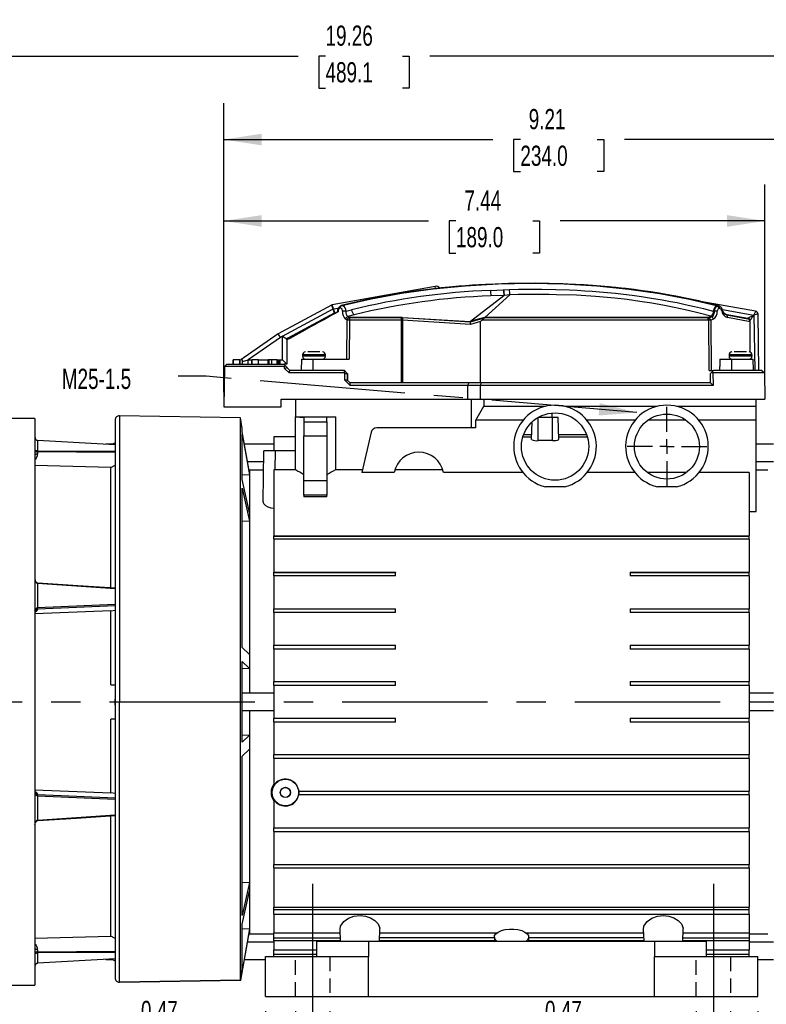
# Model space of a CAD drawing. Header units: inches. Extents: x 0 to 44, y 0 to 34.
# Tile 3 of 19: x 8.5 to 18.7, y 6.9 to 20.5. Entities that reach past the tile are written whole.
import ezdxf

# ---------------------------------------------------------------- set-up
doc = ezdxf.new("R2010")
doc.units = ezdxf.units.IN
doc.header["$LTSCALE"] = 4
doc.header["$MEASUREMENT"] = 0
doc.linetypes.add('CENTERX2', pattern=[0.8, 0.5, -0.1, 0.1, -0.1])
doc.linetypes.add('HIDDEN', pattern=[0.075, 0.05, -0.025])
doc.layers.add('CENTER', color=40, linetype='CENTERX2')
doc.layers.add('HIDDEN', color=102, linetype='HIDDEN')
doc.layers.add('DIMENSIONS', color=140, linetype='Continuous', lineweight=25)
doc.layers.add('TEXT', color=140, linetype='Continuous', lineweight=25)
doc.styles.add('SLDTEXTSTYLE0', font='TXT', dxfattribs={"width": 0.7})
doc.dimstyles.new('SLDDIMSTYLE0', dxfattribs={"dimtxt": 0.277778, "dimasz": 0.52, "dimexe": 0, "dimexo": 0.0625, "dimgap": 0.069444, "dimtad": 0, "dimtih": 1, "dimtoh": 1, "dimrnd": 1e-09, "dimdsep": 46, "dimtxsty": 'SLDTEXTSTYLE0', "dimsah": 1, "dimcen": 0.09, "dimadec": 0, "dimazin": 2, "dimtfac": 1, "dimtmove": 0, "dimatfit": 0, "dimfxl": 0, "dimfrac": 2, "dimtolj": 1, "dimtzin": 12, "dimarcsym": 0})
doc.dimstyles.new('SLDDIMSTYLE2', dxfattribs={"dimtxt": 0.277778, "dimasz": 0.52, "dimexe": 0, "dimexo": 0.0625, "dimgap": 0.069444, "dimtad": 0, "dimtih": 1, "dimtoh": 1, "dimrnd": 1e-09, "dimzin": 12, "dimdsep": 46, "dimtxsty": 'SLDTEXTSTYLE0', "dimsah": 1, "dimcen": 0.09, "dimadec": 0, "dimazin": 3, "dimtfac": 1, "dimtofl": 0, "dimtmove": 0, "dimatfit": 3, "dimfxl": 0, "dimfrac": 2, "dimtolj": 1, "dimtzin": 12, "dimarcsym": 0})
doc.dimstyles.new('SLDDIMSTYLE3', dxfattribs={"dimtxt": 0.18, "dimasz": 0.52, "dimexe": 0, "dimexo": 0.0625, "dimgap": 0, "dimtad": 0, "dimtih": 1, "dimtoh": 1, "dimdec": 0, "dimrnd": 1e-09, "dimzin": 0, "dimdsep": 46, "dimtxsty": 'Standard', "dimsah": 1, "dimcen": 0.09, "dimadec": 0, "dimazin": 0, "dimtfac": 0.52, "dimtdec": 0, "dimtofl": 0, "dimtmove": 0, "dimatfit": 3, "dimfxl": 0, "dimfrac": 2, "dimtolj": 1, "dimtzin": 0, "dimarcsym": 0})

# ---------------------------------------------------------------- blocks, each defined once
blk = doc.blocks.new('_D')
at = {"layer": 'DIMENSIONS'}
for p, q in [((12.255, 6.836), (12.255, 6.059)), ((12.728, 6.836), (12.728, 6.059)), ((10.131, 6.558), (10.037, 6.558)), ((10.037, 6.558), (10.037, 6.116)), ((10.956, 6.558), (11.05, 6.558)), ((11.05, 6.558), (11.05, 6.116)), ((12.255, 6.559), (11.333, 6.559)), ((12.728, 6.559), (13.728, 6.559)), ((10.037, 6.116), (10.131, 6.116)), ((11.05, 6.116), (10.956, 6.116))]:
    blk.add_line(p, q, dxfattribs=at)
for points in [[(12.255, 6.559), (11.735, 6.639), (11.735, 6.479)], [(12.728, 6.559), (13.248, 6.479), (13.248, 6.639)]]:
    blk.add_solid(points, dxfattribs=at)
at = {"layer": 'DIMENSIONS', "char_height": 0.2778, "attachment_point": 1, "style": 'SLDTEXTSTYLE0'}
for s, insert in [('0.47', (10.131, 6.978)), ('12.0', (10.131, 6.474))]:
    blk.add_mtext(s, dxfattribs=dict(at, insert=insert))
blk = doc.blocks.new('_D_1')
at = {"layer": 'DIMENSIONS'}
for p, q in [((17.767, 6.836), (17.767, 6.059)), ((18.239, 6.836), (18.239, 6.059)), ((15.688, 6.558), (15.595, 6.558)), ((15.595, 6.558), (15.595, 6.116)), ((16.514, 6.558), (16.607, 6.558)), ((16.607, 6.558), (16.607, 6.116)), ((17.767, 6.559), (16.89, 6.559)), ((18.239, 6.559), (19.239, 6.559)), ((15.595, 6.116), (15.688, 6.116)), ((16.607, 6.116), (16.514, 6.116))]:
    blk.add_line(p, q, dxfattribs=at)
for points in [[(17.767, 6.559), (17.247, 6.639), (17.247, 6.479)], [(18.239, 6.559), (18.759, 6.479), (18.759, 6.639)]]:
    blk.add_solid(points, dxfattribs=at)
at = {"layer": 'DIMENSIONS', "char_height": 0.2778, "attachment_point": 1, "style": 'SLDTEXTSTYLE0'}
for s, insert in [('0.47', (15.688, 6.978)), ('12.0', (15.688, 6.474))]:
    blk.add_mtext(s, dxfattribs=dict(at, insert=insert))
blk = doc.blocks.new('_D_4')
at = {"layer": 'DIMENSIONS'}
for p, q in [((11.271, 15.349), (11.271, 18.206)), ((18.712, 15.454), (18.712, 18.206)), ((11.271, 17.706), (14.087, 17.706)), ((14.463, 17.706), (14.37, 17.706)), ((14.37, 17.706), (14.37, 17.264)), ((15.52, 17.706), (15.613, 17.706)), ((15.613, 17.706), (15.613, 17.264)), ((18.712, 17.706), (15.896, 17.706)), ((14.37, 17.264), (14.463, 17.264)), ((15.613, 17.264), (15.52, 17.264))]:
    blk.add_line(p, q, dxfattribs=at)
for points in [[(11.271, 17.706), (11.791, 17.626), (11.791, 17.786)], [(18.712, 17.706), (18.192, 17.786), (18.192, 17.626)]]:
    blk.add_solid(points, dxfattribs=at)
at = {"layer": 'DIMENSIONS', "char_height": 0.2778, "attachment_point": 1, "style": 'SLDTEXTSTYLE0'}
for s, insert in [('7.44', (14.579, 18.126)), ('189.0', (14.463, 17.622))]:
    blk.add_mtext(s, dxfattribs=dict(at, insert=insert))
blk = doc.blocks.new('_D_5')
at = {"layer": 'DIMENSIONS'}
for p, q in [((11.271, 15.349), (11.271, 19.326)), ((20.483, 14.864), (20.483, 19.326)), ((11.271, 18.826), (14.972, 18.826)), ((15.349, 18.826), (15.255, 18.826)), ((15.255, 18.826), (15.255, 18.384)), ((16.406, 18.826), (16.499, 18.826)), ((16.499, 18.826), (16.499, 18.384)), ((20.483, 18.826), (16.782, 18.826)), ((15.255, 18.384), (15.349, 18.384)), ((16.499, 18.384), (16.406, 18.384)), ((20.483, 14.441), (20.483, 14.624))]:
    blk.add_line(p, q, dxfattribs=at)
for points in [[(11.271, 18.826), (11.791, 18.746), (11.791, 18.906)], [(20.483, 18.826), (19.963, 18.906), (19.963, 18.746)]]:
    blk.add_solid(points, dxfattribs=at)
at = {"layer": 'DIMENSIONS', "char_height": 0.2778, "attachment_point": 1, "style": 'SLDTEXTSTYLE0'}
for s, insert in [('9.21', (15.464, 19.246)), ('234.0', (15.349, 18.742))]:
    blk.add_mtext(s, dxfattribs=dict(at, insert=insert))
blk = doc.blocks.new('_D_6')
at = {"layer": 'DIMENSIONS'}
for p, q in [((3.569, 15.116), (3.569, 20.474)), ((22.826, 14.864), (22.826, 20.474)), ((3.569, 19.974), (12.293, 19.974)), ((12.669, 19.974), (12.576, 19.974)), ((12.576, 19.974), (12.576, 19.532)), ((13.726, 19.974), (13.819, 19.974)), ((13.819, 19.974), (13.819, 19.532)), ((22.826, 19.974), (14.102, 19.974)), ((12.576, 19.532), (12.669, 19.532)), ((13.819, 19.532), (13.726, 19.532)), ((3.569, 9.472), (3.569, 14.876)), ((22.826, 11.842), (22.826, 14.624))]:
    blk.add_line(p, q, dxfattribs=at)
for points in [[(3.569, 19.974), (4.089, 19.894), (4.089, 20.054)], [(22.826, 19.974), (22.306, 20.054), (22.306, 19.894)]]:
    blk.add_solid(points, dxfattribs=at)
at = {"layer": 'DIMENSIONS', "char_height": 0.2778, "attachment_point": 1, "style": 'SLDTEXTSTYLE0'}
for s, insert in [('19.26', (12.669, 20.394)), ('489.1', (12.669, 19.89))]:
    blk.add_mtext(s, dxfattribs=dict(at, insert=insert))
blk = doc.blocks.new('_D_10')
at = {"layer": 'DIMENSIONS'}
for p, q in [((11.842, 6.836), (11.842, 6.679)), ((18.613, 6.836), (18.613, 6.679)), ((11.842, 6.439), (11.842, 4.016)), ((18.613, 6.439), (18.613, 5.354)), ((18.613, 5.114), (18.613, 4.016)), ((11.842, 4.516), (14.323, 4.516)), ((14.699, 4.516), (14.606, 4.516)), ((14.606, 4.516), (14.606, 4.074)), ((15.756, 4.516), (15.849, 4.516)), ((15.849, 4.516), (15.849, 4.074)), ((18.613, 4.516), (16.132, 4.516)), ((14.606, 4.074), (14.699, 4.074)), ((15.849, 4.074), (15.756, 4.074))]:
    blk.add_line(p, q, dxfattribs=at)
for points in [[(11.842, 4.516), (12.362, 4.436), (12.362, 4.596)], [(18.613, 4.516), (18.093, 4.596), (18.093, 4.436)]]:
    blk.add_solid(points, dxfattribs=at)
at = {"layer": 'DIMENSIONS', "char_height": 0.2778, "attachment_point": 1, "style": 'SLDTEXTSTYLE0'}
for s, insert in [('6.77', (14.815, 4.936)), ('172.0', (14.699, 4.432))]:
    blk.add_mtext(s, dxfattribs=dict(at, insert=insert))
blk = doc.blocks.new('_D_11')
at = {"layer": 'DIMENSIONS'}
for p, q in [((20.483, 7.741), (20.483, 4.734)), ((18.003, 5.836), (18.003, 4.734)), ((18.003, 5.234), (20.483, 5.234)), ((20.483, 5.234), (20.77, 5.234)), ((21.147, 5.234), (21.053, 5.234)), ((21.053, 5.234), (21.053, 4.792)), ((21.972, 5.234), (22.066, 5.234)), ((22.066, 5.234), (22.066, 4.792)), ((21.053, 4.792), (21.147, 4.792)), ((22.066, 4.792), (21.972, 4.792))]:
    blk.add_line(p, q, dxfattribs=at)
for points in [[(18.003, 5.234), (18.523, 5.154), (18.523, 5.314)], [(20.483, 5.234), (19.963, 5.314), (19.963, 5.154)]]:
    blk.add_solid(points, dxfattribs=at)
at = {"layer": 'DIMENSIONS', "char_height": 0.2778, "attachment_point": 1, "style": 'SLDTEXTSTYLE0'}
for s, insert in [('2.48', (21.147, 5.654)), ('63.0', (21.147, 5.15))]:
    blk.add_mtext(s, dxfattribs=dict(at, insert=insert))
blk = doc.blocks.new('SW_CENTERMARKSYMBOL_0')
at = {"layer": 'CENTER', "color": 0}
for p, q in [((0, 0.2), (0, 0.547)), ((-0.2, 0), (-0.547, 0)), ((0, 0), (-0.1, 0)), ((0, 0), (0, 0.1)), ((0, 0), (0, -0.1)), ((0, 0), (0.1, 0)), ((0.2, 0), (0.547, 0)), ((0, -0.2), (0, -0.547))]:
    blk.add_line(p, q, dxfattribs=at)

msp = doc.modelspace()

# ---------------------------------------------------------------- linework, layer by layer
for p, q in [((14.178, 16.806), (12.762, 16.553)), ((14.184, 16.776), (14.178, 16.806)), ((14.664, 16.326), (15.121, 16.679)), ((14.861, 16.377), (15.202, 16.69)), ((15.123, 16.682), (14.945, 16.676)), ((15.118, 16.758), (15.195, 16.765)), ((15.132, 16.681), (15.121, 16.679)), ((15.202, 16.69), (15.132, 16.681)), ((15.203, 16.692), (15.202, 16.692)), ((12.75, 16.549), (12.016, 16.153)), ((12.894, 16.543), (12.884, 16.54)), ((12.894, 16.543), (12.903, 16.543)), ((12.894, 16.543), (12.894, 16.543)), ((18.585, 16.464), (17.825, 16.6)), ((18.067, 16.534), (18.055, 16.54)), ((18.055, 16.54), (18.066, 16.54)), ((18.066, 16.54), (18.078, 16.534)), ((18.066, 16.54), (18.072, 16.539)), ((18.078, 16.534), (18.067, 16.534)), ((18.072, 16.539), (18.076, 16.538)), ((18.099, 16.527), (18.104, 16.523)), ((12.078, 16.119), (12.776, 16.496)), ((12.79, 16.436), (12.153, 16.093)), ((12.776, 16.496), (12.847, 16.508)), ((12.787, 16.433), (12.79, 16.436)), ((12.801, 16.44), (12.804, 16.441)), ((12.902, 16.466), (12.902, 16.466)), ((13.062, 16.413), (12.976, 16.391)), ((12.976, 16.391), (12.995, 16.378)), ((17.969, 16.395), (17.931, 16.378)), ((18.002, 16.466), (18.019, 16.466)), ((18.093, 16.5), (18.082, 16.5)), ((18.127, 16.486), (18.559, 16.409)), ((18.128, 16.48), (18.128, 16.48)), ((18.174, 16.417), (18.151, 16.431)), ((18.479, 16.363), (18.167, 16.419)), ((18.5, 16.352), (18.187, 16.409)), ((18.484, 16.372), (18.559, 16.409)), ((18.559, 16.409), (18.572, 15.648)), ((18.631, 15.648), (18.618, 16.426)), ((12.964, 16.344), (12.945, 16.356)), ((12.962, 15.806), (12.967, 16.342)), ((12.967, 16.342), (12.964, 16.344)), ((12.997, 16.342), (12.993, 15.806)), ((13.725, 16.378), (12.995, 16.378)), ((12.997, 16.375), (12.995, 16.378)), ((13.715, 16.375), (12.997, 16.375)), ((13.715, 16.342), (12.997, 16.342)), ((13.715, 16.342), (13.715, 16.375)), ((13.724, 16.375), (13.715, 16.375)), ((13.715, 15.479), (13.715, 16.342)), ((13.715, 16.342), (13.722, 16.342)), ((13.722, 16.342), (13.723, 16.342)), ((13.723, 16.342), (13.727, 16.342)), ((13.724, 16.375), (13.725, 16.378)), ((13.725, 16.375), (13.724, 16.375)), ((13.725, 16.378), (13.725, 16.375)), ((13.725, 16.378), (14.658, 16.321)), ((13.725, 16.375), (13.732, 16.375)), ((13.727, 16.342), (13.726, 15.479)), ((14.661, 16.283), (13.727, 16.342)), ((14.66, 16.316), (13.732, 16.375)), ((14.852, 16.367), (14.66, 16.316)), ((14.66, 16.316), (14.661, 16.321)), ((14.802, 16.321), (14.661, 16.283)), ((14.861, 16.377), (14.664, 16.326)), ((14.801, 15.479), (14.802, 16.321)), ((17.931, 16.34), (14.82, 16.339)), ((14.856, 16.372), (14.852, 16.367)), ((14.856, 16.372), (14.861, 16.377)), ((17.931, 16.373), (14.856, 16.372)), ((17.931, 16.378), (14.861, 16.377)), ((14.861, 16.377), (14.861, 16.377)), ((17.931, 16.378), (17.942, 16.373)), ((17.931, 16.373), (17.931, 16.378)), ((17.942, 16.373), (17.931, 16.373)), ((17.936, 16.34), (17.931, 16.34)), ((17.94, 16.339), (17.936, 16.34)), ((17.94, 16.339), (17.947, 16.371)), ((17.945, 15.648), (17.94, 16.339)), ((17.947, 16.371), (17.942, 16.373)), ((17.982, 16.388), (17.947, 16.371)), ((18.003, 16.356), (17.967, 16.339)), ((17.967, 16.339), (17.972, 15.648)), ((18.511, 16.319), (18.198, 16.376)), ((18.5, 16.352), (18.5, 16.351)), ((18.511, 16.33), (18.511, 16.341)), ((18.511, 16.324), (18.511, 16.322)), ((18.511, 16.319), (18.511, 16.322)), ((18.511, 15.901), (18.511, 16.319)), ((12.019, 16.154), (11.504, 15.794)), ((12.078, 16.119), (12.05, 16.104)), ((12.078, 16.119), (12.136, 16.084)), ((12.078, 15.794), (12.078, 16.119)), ((12.05, 16.104), (11.607, 15.794)), ((12.153, 16.093), (12.136, 16.084)), ((12.136, 16.084), (12.137, 16.083)), ((12.137, 16.078), (12.137, 16.083)), ((12.137, 16.069), (12.137, 16.078)), ((12.137, 16.069), (12.137, 15.735)), ((12.354, 15.865), (12.354, 15.845)), ((12.511, 15.865), (12.354, 15.865)), ((12.511, 15.904), (12.425, 15.904)), ((12.592, 15.904), (12.511, 15.904)), ((12.668, 15.865), (12.511, 15.865)), ((12.668, 15.845), (12.668, 15.865)), ((18.22, 15.865), (18.22, 15.845)), ((18.377, 15.865), (18.22, 15.865)), ((18.377, 15.904), (18.291, 15.904)), ((18.458, 15.904), (18.377, 15.904)), ((18.535, 15.865), (18.377, 15.865)), ((18.535, 15.845), (18.535, 15.865)), ((11.28, 15.705), (11.31, 15.735)), ((11.31, 15.735), (12.098, 15.735)), ((11.396, 15.794), (11.396, 15.735)), ((11.397, 15.794), (11.397, 15.735)), ((11.399, 15.794), (11.399, 15.735)), ((11.49, 15.794), (11.399, 15.794)), ((11.49, 15.735), (11.49, 15.794)), ((11.492, 15.794), (11.492, 15.735)), ((11.527, 15.794), (11.499, 15.794)), ((11.527, 15.735), (11.527, 15.794)), ((11.527, 15.771), (11.607, 15.794)), ((11.607, 15.735), (11.607, 15.794)), ((11.607, 15.794), (11.646, 15.794)), ((11.653, 15.794), (11.653, 15.735)), ((11.655, 15.794), (11.655, 15.735)), ((11.746, 15.794), (11.655, 15.794)), ((11.746, 15.735), (11.746, 15.794)), ((11.747, 15.735), (11.747, 15.794)), ((11.754, 15.794), (11.868, 15.794)), ((11.875, 15.794), (11.875, 15.735)), ((11.89, 15.794), (11.875, 15.794)), ((11.89, 15.794), (11.89, 15.735)), ((11.924, 15.794), (11.89, 15.794)), ((11.924, 15.794), (11.924, 15.735)), ((12.002, 15.794), (11.924, 15.794)), ((12.002, 15.735), (12.002, 15.794)), ((12.003, 15.794), (12.003, 15.735)), ((12.01, 15.735), (12.01, 15.794)), ((12.01, 15.794), (12.025, 15.794)), ((12.025, 15.735), (12.025, 15.794)), ((12.025, 15.794), (12.04, 15.794)), ((12.04, 15.794), (12.04, 15.735)), ((12.047, 15.794), (12.078, 15.794)), ((12.137, 15.735), (12.078, 15.794)), ((12.101, 15.735), (12.097, 15.735)), ((12.098, 15.735), (12.117, 15.715)), ((12.137, 15.735), (12.101, 15.735)), ((12.117, 15.715), (12.105, 15.703)), ((12.137, 15.695), (12.117, 15.715)), ((12.337, 15.806), (12.334, 15.648)), ((12.337, 15.806), (12.493, 15.806)), ((12.668, 15.845), (12.354, 15.845)), ((12.493, 15.806), (12.493, 15.648)), ((12.493, 15.806), (12.993, 15.806)), ((12.503, 15.806), (12.511, 15.806)), ((18.092, 15.806), (18.091, 15.705)), ((18.092, 15.806), (18.253, 15.806)), ((18.535, 15.845), (18.22, 15.845)), ((18.253, 15.806), (18.252, 15.648)), ((18.253, 15.806), (18.552, 15.806)), ((18.511, 15.806), (18.511, 15.809)), ((18.554, 15.648), (18.552, 15.806)), ((11.28, 15.703), (11.271, 15.149)), ((11.273, 15.698), (11.271, 15.566)), ((11.28, 15.705), (11.274, 15.698)), ((11.28, 15.703), (11.28, 15.705)), ((12.105, 15.703), (11.28, 15.703)), ((12.105, 15.678), (12.105, 15.703)), ((12.105, 15.678), (12.137, 15.691)), ((12.167, 15.615), (12.105, 15.678)), ((12.137, 15.695), (12.137, 15.691)), ((12.18, 15.648), (12.137, 15.691)), ((12.167, 15.615), (12.18, 15.648)), ((12.93, 15.615), (12.167, 15.615)), ((12.93, 15.648), (12.18, 15.648)), ((12.93, 15.615), (12.93, 15.648)), ((12.969, 15.609), (12.93, 15.648)), ((12.93, 15.615), (12.936, 15.609)), ((12.934, 15.518), (12.936, 15.609)), ((12.936, 15.609), (12.969, 15.609)), ((12.969, 15.609), (12.969, 15.518)), ((12.969, 15.609), (12.972, 15.606)), ((12.972, 15.606), (12.971, 15.516)), ((17.945, 15.648), (18.003, 15.648)), ((17.964, 15.609), (17.983, 15.628)), ((17.964, 15.479), (17.964, 15.609)), ((17.983, 15.628), (18.003, 15.648)), ((17.983, 15.628), (17.997, 15.615)), ((17.997, 15.615), (18, 15.443)), ((18.706, 15.615), (17.997, 15.615)), ((18.672, 15.648), (18.003, 15.648)), ((18.091, 15.648), (18.091, 15.705)), ((18.672, 15.648), (18.706, 15.615)), ((18.706, 15.615), (18.712, 15.254)), ((11.271, 15.569), (11.271, 15.149)), ((13.008, 15.443), (12.934, 15.518)), ((12.969, 15.518), (12.934, 15.518)), ((13.008, 15.479), (12.969, 15.518)), ((13.008, 15.443), (13.008, 15.479)), ((14.639, 15.479), (13.008, 15.479)), ((14.624, 15.443), (13.008, 15.443)), ((14.624, 15.443), (14.623, 15.254)), ((14.639, 15.479), (14.624, 15.443)), ((14.798, 15.443), (14.624, 15.443)), ((14.812, 15.479), (14.639, 15.479)), ((14.798, 15.443), (14.796, 15.254)), ((14.812, 15.479), (14.798, 15.443)), ((18, 15.443), (14.798, 15.443)), ((17.964, 15.479), (14.812, 15.479)), ((18, 15.443), (17.964, 15.479)), ((18.709, 15.445), (18.708, 15.445)), ((18.708, 15.445), (18.708, 15.445)), ((12.058, 15.149), (12.058, 15.254)), ((12.058, 15.254), (14.623, 15.254)), ((12.255, 15.254), (12.255, 15.01)), ((14.623, 15.254), (14.796, 15.254)), ((14.672, 15.254), (14.672, 14.861)), ((14.796, 15.254), (18.712, 15.254)), ((14.845, 15.254), (14.845, 15.156)), ((18.594, 15.156), (18.594, 15.254)), ((11.271, 15.149), (12.058, 15.149)), ((14.735, 14.965), (14.845, 15.156)), ((14.845, 15.156), (15.693, 15.156)), ((15.788, 15.002), (15.785, 15.064)), ((15.959, 15.156), (17.232, 15.156)), ((17.498, 15.156), (18.594, 15.156)), ((18.594, 14.965), (18.594, 15.156)), ((8.672, 14.989), (8.141, 14.989)), ((8.672, 14.989), (8.672, 7.193)), ((9.775, 14.968), (9.775, 7.293)), ((11.498, 14.998), (9.835, 15.027)), ((9.835, 15.027), (9.835, 11.091)), ((11.525, 14.849), (11.498, 14.998)), ((11.498, 7.263), (11.498, 14.998)), ((12.255, 15.01), (12.373, 15.001)), ((12.255, 15.01), (12.806, 15.01)), ((12.255, 14.546), (12.255, 15.01)), ((12.373, 15.001), (12.373, 14.945)), ((12.373, 14.945), (12.373, 14.749)), ((12.373, 14.945), (12.688, 14.945)), ((12.806, 15.01), (12.688, 15.001)), ((12.688, 14.945), (12.688, 15.001)), ((12.688, 14.945), (12.688, 14.749)), ((12.806, 15.01), (12.806, 14.283)), ((14.735, 14.861), (14.735, 14.965)), ((15.387, 14.965), (14.735, 14.965)), ((15.504, 14.699), (15.513, 14.943)), ((15.594, 14.685), (15.594, 15.002)), ((15.791, 15.002), (15.594, 15.002)), ((15.597, 15.005), (15.597, 15.002)), ((15.791, 14.685), (15.791, 15.002)), ((15.869, 15.002), (15.791, 15.002)), ((15.88, 14.699), (15.869, 15.002)), ((16.927, 14.965), (16.265, 14.965)), ((17.627, 14.965), (17.104, 14.965)), ((18.594, 14.965), (17.804, 14.965)), ((18.594, 13.709), (18.594, 14.965)), ((11.525, 14.807), (11.525, 14.849)), ((11.625, 14.247), (11.525, 14.807)), ((11.525, 14.15), (11.525, 14.773)), ((11.525, 14.773), (11.625, 14.213)), ((13.296, 14.8), (13.168, 14.247)), ((14.735, 14.861), (13.373, 14.861)), ((8.711, 14.684), (8.71, 14.684)), ((8.71, 14.684), (8.71, 14.684)), ((8.71, 14.684), (8.71, 14.544)), ((9.775, 14.627), (8.71, 14.684)), ((9.738, 14.634), (9.646, 14.634)), ((9.653, 14.634), (9.646, 14.634)), ((9.775, 14.655), (9.731, 14.63)), ((11.96, 14.634), (11.556, 14.634)), ((12.255, 14.735), (11.96, 14.735)), ((11.96, 14.735), (11.96, 14.546)), ((12.373, 14.749), (12.688, 14.749)), ((12.373, 14.13), (12.373, 14.749)), ((12.688, 14.749), (12.688, 14.13)), ((15.506, 14.733), (15.382, 14.733)), ((15.507, 14.762), (15.392, 14.762)), ((15.791, 14.685), (15.594, 14.685)), ((16.26, 14.762), (15.878, 14.762)), ((16.27, 14.733), (15.879, 14.733)), ((18.83, 14.634), (18.594, 14.634)), ((8.71, 14.544), (8.71, 14.544)), ((8.71, 14.544), (9.775, 14.537)), ((8.71, 14.528), (8.71, 14.5)), ((8.71, 14.528), (8.711, 14.528)), ((9.775, 14.521), (8.711, 14.528)), ((11.81, 13.849), (11.822, 14.546)), ((11.98, 14.546), (11.822, 14.546)), ((11.975, 14.283), (11.98, 14.546)), ((12.255, 14.546), (11.98, 14.546)), ((12.255, 14.283), (12.255, 14.546)), ((8.678, 14.435), (8.672, 14.434)), ((11.598, 14.398), (11.819, 14.398)), ((18.594, 14.398), (18.83, 14.398)), ((9.718, 14.316), (8.672, 14.34)), ((9.718, 14.316), (9.775, 14.347)), ((9.718, 12.655), (9.718, 14.316)), ((11.625, 14.28), (11.619, 14.28)), ((11.625, 14.278), (11.625, 14.28)), ((11.817, 14.28), (11.625, 14.28)), ((11.625, 14.28), (11.625, 14.247)), ((11.625, 14.28), (11.625, 11.209)), ((11.975, 14.283), (11.96, 14.283)), ((11.96, 14.283), (11.96, 13.373)), ((12.255, 14.283), (11.975, 14.283)), ((13.176, 14.283), (12.806, 14.283)), ((13.615, 14.247), (13.168, 14.247)), ((14.282, 14.283), (13.624, 14.283)), ((15.382, 14.247), (14.291, 14.247)), ((16.921, 14.247), (16.27, 14.247)), ((17.636, 14.247), (17.095, 14.247)), ((18.495, 14.247), (17.809, 14.247)), ((18.495, 14.247), (18.495, 13.373)), ((18.751, 14.28), (18.594, 14.28)), ((11.625, 14.213), (11.525, 14.208)), ((11.625, 13.696), (11.525, 14.15)), ((11.625, 14.213), (11.625, 13.696)), ((12.688, 14.13), (12.373, 14.13)), ((12.373, 13.934), (12.373, 14.13)), ((12.688, 14.13), (12.688, 13.934)), ((11.525, 11.84), (11.525, 14.032)), ((11.525, 14.032), (11.625, 13.577)), ((15.956, 14.049), (15.696, 14.049)), ((17.495, 14.049), (17.236, 14.049)), ((12.688, 13.934), (12.373, 13.934)), ((12.373, 13.934), (12.373, 13.909)), ((12.688, 13.909), (12.373, 13.909)), ((12.688, 13.909), (12.688, 13.934)), ((18.495, 13.709), (18.594, 13.709)), ((11.625, 13.577), (11.525, 13.573)), ((11.625, 13.577), (11.625, 11.741)), ((11.96, 13.373), (18.495, 13.373)), ((11.96, 13.372), (11.96, 13.373)), ((11.96, 13.372), (18.495, 13.372)), ((11.96, 13.327), (11.96, 13.372)), ((18.495, 13.327), (11.96, 13.327)), ((11.96, 13.327), (11.96, 12.873)), ((18.495, 13.372), (18.495, 13.373)), ((18.495, 13.327), (18.495, 13.372)), ((18.495, 13.327), (18.495, 12.873)), ((11.96, 12.873), (13.633, 12.873)), ((11.96, 12.872), (11.96, 12.873)), ((11.96, 12.872), (13.633, 12.872)), ((11.96, 12.823), (11.96, 12.872)), ((13.633, 12.873), (13.633, 12.872)), ((13.633, 12.823), (13.633, 12.872)), ((16.861, 12.873), (18.495, 12.873)), ((16.861, 12.873), (16.861, 12.872)), ((16.861, 12.872), (18.495, 12.872)), ((16.861, 12.872), (16.861, 12.823)), ((18.495, 12.872), (18.495, 12.873)), ((18.495, 12.823), (18.495, 12.872)), ((13.633, 12.823), (11.96, 12.823)), ((11.96, 12.823), (11.96, 12.372)), ((18.495, 12.823), (16.861, 12.823)), ((18.495, 12.823), (18.495, 12.372)), ((8.711, 12.725), (8.71, 12.725)), ((8.71, 12.719), (8.71, 12.719)), ((8.71, 12.719), (8.71, 12.382)), ((9.775, 12.646), (8.71, 12.719)), ((9.718, 12.341), (8.672, 12.301)), ((8.672, 12.332), (8.678, 12.333)), ((9.775, 12.428), (8.71, 12.382)), ((8.71, 12.382), (8.71, 12.382)), ((8.71, 12.367), (8.71, 12.357)), ((8.711, 12.367), (8.71, 12.367)), ((9.775, 12.413), (8.711, 12.367)), ((9.718, 12.341), (9.775, 12.354)), ((9.718, 11.327), (9.718, 12.341)), ((11.96, 12.372), (13.633, 12.372)), ((11.96, 12.319), (11.96, 12.372)), ((13.633, 12.319), (13.633, 12.372)), ((16.861, 12.372), (18.495, 12.372)), ((16.861, 12.372), (16.861, 12.319)), ((18.495, 12.319), (18.495, 12.372)), ((13.633, 12.319), (11.96, 12.319)), ((11.96, 12.319), (11.96, 11.872)), ((18.495, 12.319), (16.861, 12.319)), ((18.495, 12.319), (18.495, 11.872)), ((11.625, 11.741), (11.525, 11.84)), ((11.96, 11.872), (13.633, 11.872)), ((11.96, 11.816), (11.96, 11.872)), ((13.633, 11.816), (11.96, 11.816)), ((11.96, 11.816), (11.96, 11.37)), ((13.633, 11.816), (13.633, 11.872)), ((16.861, 11.872), (18.495, 11.872)), ((16.861, 11.872), (16.861, 11.816)), ((18.495, 11.816), (16.861, 11.816)), ((18.495, 11.816), (18.495, 11.872)), ((18.495, 11.816), (18.495, 11.37)), ((11.525, 10.536), (11.525, 11.646)), ((11.525, 11.646), (11.625, 11.548)), ((11.625, 11.548), (11.525, 11.547)), ((11.625, 11.548), (11.625, 11.209)), ((9.718, 11.327), (9.775, 11.327)), ((11.96, 11.314), (11.96, 11.37)), ((11.96, 11.37), (13.633, 11.37)), ((13.633, 11.314), (11.96, 11.314)), ((11.96, 11.314), (11.96, 10.868)), ((13.633, 11.314), (13.633, 11.37)), ((16.861, 11.37), (16.861, 11.314)), ((16.861, 11.37), (18.495, 11.37)), ((18.495, 11.314), (16.861, 11.314)), ((18.495, 11.314), (18.495, 11.37)), ((18.495, 11.314), (18.495, 10.868)), ((9.775, 11.052), (9.775, 11.129)), ((11.96, 11.209), (11.525, 11.209)), ((18.83, 11.209), (18.495, 11.209)), ((11.525, 10.973), (11.96, 10.973)), ((11.625, 10.973), (11.625, 10.634)), ((11.625, 10.973), (11.625, 7.902)), ((18.495, 10.973), (18.83, 10.973)), ((9.718, 9.841), (9.718, 10.855)), ((9.775, 10.855), (9.718, 10.855)), ((11.96, 10.812), (11.96, 10.868)), ((11.96, 10.868), (13.633, 10.868)), ((13.633, 10.812), (13.633, 10.868)), ((16.861, 10.868), (18.495, 10.868)), ((16.861, 10.868), (16.861, 10.812)), ((18.495, 10.812), (18.495, 10.868)), ((13.633, 10.812), (11.96, 10.812)), ((11.96, 10.812), (11.96, 10.366)), ((18.495, 10.812), (16.861, 10.812)), ((18.495, 10.812), (18.495, 10.366)), ((11.525, 10.635), (11.625, 10.634)), ((11.625, 10.634), (11.525, 10.536)), ((11.525, 10.342), (11.625, 10.441)), ((11.625, 10.441), (11.625, 8.605)), ((11.525, 8.15), (11.525, 10.342)), ((11.96, 10.366), (18.495, 10.366)), ((11.96, 10.31), (11.96, 10.366)), ((18.495, 10.31), (11.96, 10.31)), ((11.96, 10.31), (11.96, 9.94)), ((18.495, 10.31), (18.495, 10.366)), ((18.495, 10.31), (18.495, 9.863)), ((8.672, 9.881), (9.718, 9.841)), ((8.678, 9.849), (8.672, 9.85)), ((8.71, 9.825), (8.71, 9.815)), ((8.71, 9.815), (8.711, 9.815)), ((8.71, 9.8), (8.71, 9.8)), ((8.71, 9.8), (8.71, 9.463)), ((8.71, 9.8), (9.775, 9.754)), ((8.711, 9.815), (9.775, 9.769)), ((9.775, 9.828), (9.718, 9.841)), ((18.495, 9.81), (12.299, 9.81)), ((12.301, 9.863), (18.495, 9.863)), ((18.495, 9.81), (18.495, 9.863)), ((18.495, 9.81), (18.495, 9.359)), ((11.96, 9.746), (11.96, 9.359)), ((8.71, 9.463), (9.775, 9.536)), ((9.718, 7.866), (9.718, 9.526)), ((8.71, 9.463), (8.71, 9.463)), ((8.71, 9.456), (8.711, 9.457)), ((11.96, 9.359), (18.495, 9.359)), ((11.96, 9.309), (11.96, 9.359)), ((18.495, 9.309), (18.495, 9.359)), ((11.96, 9.309), (18.495, 9.309)), ((11.96, 9.309), (18.495, 9.309)), ((11.96, 9.309), (11.96, 9.309)), ((11.96, 9.309), (11.96, 8.855)), ((18.495, 9.309), (18.495, 9.309)), ((18.495, 9.309), (18.495, 8.855)), ((11.96, 8.855), (18.495, 8.855)), ((11.96, 8.809), (11.96, 8.855)), ((11.96, 8.809), (18.495, 8.809)), ((11.96, 8.809), (18.495, 8.809)), ((11.96, 8.809), (11.96, 8.809)), ((11.96, 8.809), (11.96, 8.265)), ((18.495, 8.809), (18.495, 8.855)), ((18.495, 8.809), (18.495, 8.809)), ((18.495, 8.809), (18.495, 8.265)), ((11.525, 8.609), (11.625, 8.605)), ((11.625, 8.605), (11.525, 8.15)), ((11.525, 8.032), (11.625, 8.486)), ((11.625, 8.486), (11.625, 7.969)), ((11.96, 8.265), (18.495, 8.265)), ((11.96, 8.234), (11.96, 8.265)), ((18.495, 8.234), (18.495, 8.265)), ((11.96, 8.234), (18.495, 8.234)), ((11.96, 8.171), (11.96, 8.234)), ((11.96, 8.171), (18.495, 8.171)), ((11.96, 8.171), (11.96, 7.912)), ((18.495, 8.171), (18.495, 8.234)), ((18.495, 8.171), (18.495, 7.912)), ((11.525, 7.416), (11.525, 8.032)), ((8.672, 7.842), (9.718, 7.866)), ((9.775, 7.835), (9.718, 7.866)), ((11.625, 7.969), (11.499, 7.263)), ((11.505, 7.263), (11.625, 7.935)), ((11.525, 7.974), (11.625, 7.969)), ((11.619, 7.902), (11.625, 7.902)), ((11.625, 7.935), (11.625, 7.902)), ((11.625, 7.902), (11.625, 7.903)), ((11.625, 7.902), (11.96, 7.902)), ((11.96, 7.912), (12.867, 7.912)), ((11.96, 7.844), (11.96, 7.912)), ((12.865, 7.964), (12.871, 7.794)), ((13.41, 7.794), (13.416, 7.964)), ((13.415, 7.912), (15.026, 7.912)), ((15.43, 7.912), (17.041, 7.912)), ((17.039, 7.964), (17.045, 7.794)), ((17.584, 7.794), (17.59, 7.964)), ((17.588, 7.912), (18.495, 7.912)), ((18.495, 7.912), (18.495, 7.844)), ((18.495, 7.902), (18.751, 7.902)), ((8.678, 7.747), (8.672, 7.748)), ((11.96, 7.784), (11.598, 7.784)), ((11.96, 7.81), (11.96, 7.844)), ((11.96, 7.844), (12.87, 7.844)), ((11.96, 7.81), (12.871, 7.81)), ((11.96, 7.81), (11.96, 7.68)), ((12.546, 7.794), (12.546, 7.587)), ((13.259, 7.794), (12.546, 7.794)), ((17.196, 7.794), (13.259, 7.794)), ((13.259, 7.794), (13.259, 7.587)), ((13.411, 7.81), (14.991, 7.81)), ((14.991, 7.844), (13.412, 7.844)), ((14.991, 7.855), (14.991, 7.794)), ((15.464, 7.794), (15.464, 7.855)), ((17.043, 7.844), (15.464, 7.844)), ((15.464, 7.81), (17.044, 7.81)), ((17.196, 7.794), (17.196, 7.587)), ((17.909, 7.794), (17.196, 7.794)), ((17.584, 7.81), (18.495, 7.81)), ((17.585, 7.844), (18.495, 7.844)), ((17.909, 7.587), (17.909, 7.794)), ((18.495, 7.844), (18.495, 7.81)), ((18.495, 7.81), (18.495, 7.68)), ((18.83, 7.784), (18.495, 7.784)), ((8.71, 7.681), (8.71, 7.654)), ((8.711, 7.654), (8.71, 7.654)), ((9.775, 7.645), (8.71, 7.638)), ((8.71, 7.638), (8.71, 7.638)), ((8.71, 7.638), (8.71, 7.498)), ((8.711, 7.654), (9.775, 7.661)), ((11.842, 7.036), (11.842, 7.587)), ((11.842, 7.587), (13.259, 7.587)), ((11.96, 7.68), (12.546, 7.68)), ((11.96, 7.622), (11.96, 7.68)), ((11.96, 7.588), (11.96, 7.622)), ((11.96, 7.622), (12.546, 7.622)), ((11.96, 7.588), (12.546, 7.588)), ((13.259, 7.036), (13.259, 7.587)), ((17.196, 7.587), (18.613, 7.587)), ((17.196, 7.036), (17.196, 7.587)), ((17.909, 7.68), (18.495, 7.68)), ((17.909, 7.622), (18.495, 7.622)), ((17.909, 7.588), (18.495, 7.588)), ((18.495, 7.622), (18.495, 7.68)), ((18.495, 7.588), (18.495, 7.622)), ((18.613, 7.036), (18.613, 7.587)), ((9.775, 7.554), (8.71, 7.498)), ((8.71, 7.497), (8.711, 7.498)), ((8.71, 7.498), (8.71, 7.498)), ((9.646, 7.548), (9.738, 7.548)), ((9.646, 7.548), (9.653, 7.548)), ((9.731, 7.552), (9.775, 7.527)), ((11.556, 7.548), (11.842, 7.548)), ((18.613, 7.548), (18.83, 7.548)), ((11.499, 7.263), (11.525, 7.416)), ((11.525, 7.416), (11.525, 7.416)), ((8.141, 7.193), (8.672, 7.193)), ((11.498, 7.263), (9.835, 7.234)), ((9.835, 7.234), (11.498, 7.263)), ((9.835, 7.234), (9.835, 7.234)), ((11.498, 7.263), (11.499, 7.263)), ((11.499, 7.263), (11.498, 7.263)), ((11.499, 7.263), (11.505, 7.263)), ((11.505, 7.263), (11.499, 7.263)), ((11.499, 7.263), (11.499, 7.263)), ((11.499, 7.263), (11.505, 7.263)), ((11.499, 7.263), (11.499, 7.263)), ((11.505, 7.263), (11.499, 7.263)), ((11.499, 7.263), (11.499, 7.263)), ((11.499, 7.263), (11.499, 7.263)), ((11.842, 7.036), (13.259, 7.036)), ((13.259, 7.036), (17.196, 7.036)), ((17.196, 7.036), (18.613, 7.036))]:
    msp.add_line(p, q)
at = {"flags": 128}
for points in [[(18.076, 16.539), (17.79, 16.608), (17.531, 16.662), (17.305, 16.703), (17.112, 16.733), (16.955, 16.755), (16.81, 16.773), (16.661, 16.789), (16.302, 16.82), (15.932, 16.84), (15.56, 16.848), (15.185, 16.845), (14.814, 16.829), (14.474, 16.805), (14.368, 16.795), (14.26, 16.784), (14.127, 16.769), (13.968, 16.749), (13.784, 16.722), (13.578, 16.689), (13.351, 16.647), (13.105, 16.595), (12.884, 16.541)], [(12.894, 16.543), (13.295, 16.635), (13.715, 16.711), (14.148, 16.771), (14.589, 16.814), (15.038, 16.84), (15.494, 16.849), (15.949, 16.84), (16.399, 16.813), (16.839, 16.769), (17.267, 16.709), (17.676, 16.632), (18.066, 16.54)], [(18.055, 16.54), (17.666, 16.632), (17.257, 16.708), (16.83, 16.768), (16.394, 16.812), (15.949, 16.838), (15.498, 16.847), (15.043, 16.838), (14.594, 16.813), (14.154, 16.77), (13.723, 16.711), (13.303, 16.634), (12.903, 16.543)], [(15.974, 16.838), (15.932, 16.84), (15.873, 16.842)], [(14.938, 16.751), (15.026, 16.755), (15.114, 16.758)], [(15.114, 16.758), (15.116, 16.758), (15.118, 16.758)], [(15.121, 16.679), (15.122, 16.681), (15.123, 16.682)], [(15.195, 16.765), (15.323, 16.767), (15.473, 16.768), (15.645, 16.767), (15.837, 16.764), (16.023, 16.758), (16.13, 16.752), (16.237, 16.746), (16.338, 16.74), (16.439, 16.732), (16.546, 16.723), (16.659, 16.711), (16.766, 16.699), (16.885, 16.685), (17.014, 16.667), (17.152, 16.646), (17.3, 16.621), (17.415, 16.6), (17.506, 16.582), (17.614, 16.559), (17.746, 16.53), (17.867, 16.501), (17.952, 16.479), (18.002, 16.466)], [(15.202, 16.692), (15.202, 16.691), (15.202, 16.69)], [(17.969, 16.395), (17.809, 16.437), (17.657, 16.474), (17.486, 16.512), (17.332, 16.543), (17.157, 16.574), (16.994, 16.6), (16.818, 16.625), (16.647, 16.645), (16.383, 16.668), (16.12, 16.683), (15.848, 16.692), (15.744, 16.694), (15.636, 16.695), (15.526, 16.696), (15.418, 16.695), (15.319, 16.694), (15.203, 16.692)], [(18.078, 16.534), (18.094, 16.53), (18.099, 16.527)], [(12.801, 16.44), (12.801, 16.441), (12.799, 16.444), (12.797, 16.45), (12.794, 16.457), (12.787, 16.471), (12.782, 16.482), (12.776, 16.496)], [(12.843, 16.456), (12.838, 16.454), (12.835, 16.455), (12.835, 16.457)], [(12.87, 16.506), (12.864, 16.505), (12.859, 16.502), (12.854, 16.497), (12.849, 16.491), (12.846, 16.483), (12.844, 16.475), (12.843, 16.465), (12.843, 16.465), (12.843, 16.463), (12.843, 16.456)], [(12.902, 16.466), (12.901, 16.476), (12.899, 16.485), (12.896, 16.492), (12.892, 16.499), (12.887, 16.503), (12.881, 16.505), (12.87, 16.506)], [(12.951, 16.466), (12.989, 16.475), (13.027, 16.484)], [(18.187, 16.409), (18.167, 16.417), (18.156, 16.427)], [(18.511, 16.341), (18.522, 16.356), (18.534, 16.373), (18.559, 16.409)], [(18.585, 16.464), (18.584, 16.463), (18.582, 16.458), (18.579, 16.451), (18.575, 16.442), (18.566, 16.424), (18.559, 16.409)], [(18.618, 16.426), (18.616, 16.426), (18.611, 16.424), (18.604, 16.422), (18.594, 16.419), (18.575, 16.414), (18.559, 16.409)], [(12.997, 16.375), (12.997, 16.369), (12.997, 16.361), (12.997, 16.352), (12.997, 16.342)], [(14.658, 16.321), (14.659, 16.321), (14.661, 16.321)], [(14.661, 16.321), (14.662, 16.323), (14.664, 16.326)], [(14.82, 16.339), (14.804, 16.327), (14.802, 16.324), (14.802, 16.322), (14.802, 16.321)], [(14.82, 16.339), (14.837, 16.353), (14.852, 16.367)], [(17.931, 16.34), (17.931, 16.345), (17.931, 16.35), (17.931, 16.355), (17.931, 16.359), (17.931, 16.363), (17.931, 16.367), (17.931, 16.371), (17.931, 16.373)], [(18.484, 16.372), (18.48, 16.37), (18.478, 16.368), (18.478, 16.367)], [(18.5, 16.352), (18.49, 16.359), (18.479, 16.363)], [(18.511, 16.322), (18.504, 16.336), (18.501, 16.34), (18.499, 16.344), (18.498, 16.346), (18.498, 16.347), (18.499, 16.349), (18.5, 16.351)], [(12.05, 16.104), (12.042, 16.116), (12.036, 16.126), (12.028, 16.14), (12.024, 16.146), (12.021, 16.151), (12.019, 16.154)], [(8.672, 14.739), (8.675, 14.721), (8.681, 14.704), (8.693, 14.691), (8.701, 14.686), (8.71, 14.684)], [(8.71, 14.684), (8.711, 14.684), (8.711, 14.684)], [(8.71, 14.684), (8.71, 14.684), (8.71, 14.684)], [(8.71, 14.544), (8.701, 14.545), (8.693, 14.546), (8.681, 14.549), (8.675, 14.553), (8.672, 14.557)], [(8.71, 14.5), (8.702, 14.5), (8.695, 14.499), (8.689, 14.497), (8.683, 14.495), (8.679, 14.492), (8.675, 14.489), (8.673, 14.486), (8.672, 14.482)], [(8.672, 14.423), (8.674, 14.427), (8.678, 14.435)], [(11.96, 13.752), (11.92, 13.756), (11.88, 13.768), (11.846, 13.788), (11.821, 13.814), (11.81, 13.849)], [(8.672, 12.783), (8.675, 12.763), (8.681, 12.743), (8.693, 12.727), (8.701, 12.721), (8.71, 12.719)], [(8.71, 12.724), (8.71, 12.725), (8.71, 12.725), (8.71, 12.725), (8.71, 12.725), (8.71, 12.724), (8.71, 12.722), (8.71, 12.721), (8.71, 12.719)], [(8.711, 12.725), (8.711, 12.725), (8.711, 12.725), (8.711, 12.725), (8.711, 12.724), (8.711, 12.722), (8.711, 12.721), (8.71, 12.719)], [(9.775, 12.653), (9.262, 12.688), (8.711, 12.725)], [(8.672, 12.345), (8.674, 12.352), (8.68, 12.358), (8.692, 12.364), (8.7, 12.366), (8.71, 12.367)], [(8.672, 12.329), (8.674, 12.331), (8.678, 12.333)], [(9.835, 7.234), (9.835, 7.348), (9.835, 7.511), (9.835, 7.721), (9.835, 7.975), (9.835, 8.269), (9.835, 8.6), (9.835, 8.964), (9.835, 9.355), (9.835, 9.769), (9.835, 10.2), (9.835, 10.642), (9.835, 11.091)], [(8.678, 9.849), (8.674, 9.851), (8.672, 9.853)], [(8.71, 9.815), (8.7, 9.816), (8.692, 9.818), (8.68, 9.824), (8.674, 9.83), (8.672, 9.837)], [(8.711, 9.457), (9.245, 9.493), (9.775, 9.529)], [(8.672, 9.398), (8.674, 9.417), (8.68, 9.434), (8.692, 9.449), (8.7, 9.455), (8.71, 9.458)], [(8.71, 9.458), (8.71, 9.457), (8.71, 9.456), (8.71, 9.457), (8.71, 9.457), (8.71, 9.458), (8.71, 9.459), (8.71, 9.461), (8.71, 9.463)], [(12.869, 7.964), (12.873, 8.007), (12.919, 8.071), (12.986, 8.116), (13.06, 8.142), (13.145, 8.15), (13.22, 8.142), (13.286, 8.12), (13.346, 8.085), (13.394, 8.036), (13.416, 7.98), (13.412, 7.964)], [(17.042, 7.964), (17.046, 8.007), (17.092, 8.071), (17.159, 8.116), (17.233, 8.142), (17.318, 8.15), (17.393, 8.142), (17.46, 8.12), (17.519, 8.085), (17.567, 8.036), (17.589, 7.98), (17.585, 7.964)], [(15.03, 7.794), (15.004, 7.82), (14.992, 7.847), (14.995, 7.875), (15.013, 7.901), (15.045, 7.925), (15.088, 7.944), (15.14, 7.958), (15.198, 7.965), (15.257, 7.965), (15.315, 7.958), (15.367, 7.944), (15.41, 7.925), (15.442, 7.901), (15.46, 7.875), (15.463, 7.847), (15.451, 7.82), (15.425, 7.794)], [(8.678, 7.747), (8.674, 7.755), (8.672, 7.759)], [(8.71, 7.681), (8.702, 7.682), (8.695, 7.683), (8.689, 7.685), (8.683, 7.687), (8.679, 7.69), (8.675, 7.693), (8.673, 7.696), (8.672, 7.7)], [(8.672, 7.625), (8.675, 7.629), (8.681, 7.633), (8.693, 7.636), (8.701, 7.637), (8.71, 7.638)], [(8.711, 7.498), (8.711, 7.498), (8.71, 7.498)], [(8.71, 7.498), (8.71, 7.498), (8.71, 7.497)]]:
    msp.add_lwpolyline(points, dxfattribs=at)
for centre, radius in [((15.826, 14.603), 0.463), ((17.365, 14.603), 0.447), ((12.117, 9.843), 0.183), ((12.117, 9.845), 0.0701), ((12.117, 9.845), 0.0686)]:
    msp.add_circle(centre, radius)
for centre, radius, start, end in [((14.189, 16.748), 0.0591, 34.5126, 100.1247), ((15.303, 7.372), 9.47, 92.0742, 96.464), ((15.631, 6.848), 9.996, 77.3235, 87.9189), ((15.331, 6.94), 9.819, 92.2925, 103.5737), ((15.256, 7.547), 9.134, 91.9539, 103.9002), ((15.495, 16.764), 0.557, 181.3233, 189.096), ((16.165, 16.847), 1.055, 184.8868, 188.9979), ((16.159, 16.912), 1.053, 188.3976, 192.6708), ((16.357, 16.841), 1.165, 183.7788, 187.3722), ((12.769, 16.514), 0.0394, 100.1247, 118.3586), ((18.446, 19.208), 6.286, 205.0271, 205.5661), ((6.909, 15.151), 6.019, 12.9052, 13.4681), ((12.923, 16.462), 0.0892, 117.9746, 185.3572), ((12.908, 16.507), 0.0389, 112.0826, 182.301), ((12.872, 16.47), 0.0796, 356.7068, 66.4689), ((18.091, 16.46), 0.0885, 113.9809, 175.9228), ((18.079, 16.474), 0.061, 101.2969, 188.1501), ((18.04, 16.501), 0.0429, 357.9272, 50.1323), ((18.068, 16.496), 0.044, 45.7232, 85.475), ((18.05, 16.501), 0.0429, 357.9267, 50.1327), ((18.056, 16.469), 0.0735, 8.2966, 50.0029), ((6.099, 14.875), 6.871, 13.1297, 13.6395), ((12.765, 16.526), 0.0957, 283.6491, 316.462), ((12.81, 16.405), 0.0366, 106.8406, 129.1282), ((12.808, 16.401), 0.0394, 100.1247, 118.3586), ((12.687, 16.661), 0.248, 297.049, 304.8771), ((13.029, 16.453), 0.128, 174.2548, 228.8872), ((12.838, 11.049), 5.417, 88.8011, 89.3239), ((12.838, 11.062), 5.405, 88.8005, 89.3244), ((12.993, 16.345), 0.0493, 110.0403, 166.2228), ((13.024, 16.448), 0.0751, 167.2436, 229.7811), ((13.151, 16.503), 0.126, 188.3026, 225.1387), ((17.941, 16.452), 0.0631, 295.9918, 13.132), ((17.945, 16.332), 0.0671, 55.6685, 68.9279), ((17.938, 16.456), 0.081, 302.99, 7.1406), ((17.941, 16.456), 0.117, 301.9435, 4.72), ((18.029, 15.176), 1.29, 88.7165, 90.4755), ((18.088, 16.47), 0.0305, 101.2968, 188.1497), ((18.089, 16.471), 0.0285, 4.1132, 81.5374), ((18.114, 16.493), 0.02, 281.6448, 317.4883), ((18.232, 16.486), 0.115, 185.9861, 252.6452), ((18.216, 16.494), 0.09, 187.8032, 228.1182), ((18.159, 16.378), 0.0416, 47.95, 79.3826), ((18.158, 16.381), 0.0401, 352.3717, 43.8581), ((18.578, 16.425), 0.0394, 1, 79.8753), ((13.012, 16.332), 0.0493, 110.0396, 166.2426), ((13.016, 16.327), 0.0517, 110.8589, 162.7784), ((12.982, 14.814), 1.528, 89.4197, 90.5803), ((14.091, 16.33), 0.369, 173.0795, 178.1886), ((14.039, 16.335), 0.316, 172.779, 178.7448), ((13.92, 16.333), 0.193, 167.5112, 177.3761), ((14.865, 16.307), 0.205, 177.4464, 186.5767), ((26.426, 15.004), 8.594, 170.838, 171.0579), ((17.954, 14.649), 1.69, 89.5282, 90.4718), ((17.915, 16.327), 0.054, 13.1439, 53.8225), ((17.951, 16.344), 0.0539, 13.1948, 54.3125), ((18.473, 16.329), 0.0378, 1.4085, 82.4785), ((18.463, 16.327), 0.0503, 16.1054, 64.7699), ((18.472, 16.324), 0.0394, 360, 43.078), ((12.175, 16.052), 0.046, 118.656, 146.6055), ((12.393, 15.865), 0.0394, 90, 180), ((12.629, 15.865), 0.0394, 0, 90), ((18.259, 15.865), 0.0394, 90, 180), ((18.495, 15.865), 0.0394, 0, 90), ((12.393, 15.845), 0.0394, 180, 270), ((12.629, 15.845), 0.0394, 270, 0), ((18.259, 15.845), 0.0394, 180, 270), ((18.495, 15.845), 0.0394, 270, 0), ((15.826, 14.603), 0.569, 283.1927, 256.8073), ((17.365, 14.603), 0.569, 283.1927, 256.8073), ((9.834, 14.968), 0.0591, 89, 180), ((13.373, 14.782), 0.0787, 90, 166.9169), ((15.571, 14.836), 0.153, 243.9241, 278.4037), ((15.81, 14.852), 0.168, 263.247, 294.4252), ((8.707, 14.564), 0.0356, 190.901, 273.3955), ((8.607, 14.502), 0.102, 309.5469, 359.0817), ((8.606, 14.536), 0.104, 355.5533, 4.4467), ((8.591, 14.534), 0.12, 357.0691, 4.8021), ((13.953, 14.181), 0.344, 10.9959, 169.0041), ((10.497, 11.091), 3.644, 59.0134, 61.1561), ((14.564, 11.091), 3.644, 118.8439, 120.9866), ((8.726, 12.776), 0.0545, 172.0194, 251.9924), ((8.71, 12.344), 0.0381, 91.402, 178.1531), ((8.711, 12.319), 0.0384, 91.8621, 178.7216), ((8.667, 12.375), 0.046, 276.5827, 337.0621), ((8.619, 12.374), 0.0909, 355.1957, 4.8043), ((8.583, 12.372), 0.127, 357.5603, 4.4205), ((12.117, 9.843), 0.185, 6.053, 148.4039), ((12.118, 9.843), 0.198, 142.8264, 217.1736), ((8.711, 9.863), 0.0384, 181.2784, 268.1379), ((8.667, 9.807), 0.046, 22.9412, 83.414), ((8.711, 9.838), 0.0383, 182.1777, 268.2672), ((8.619, 9.808), 0.0909, 355.1957, 4.8043), ((8.583, 9.81), 0.127, 355.5795, 2.4397), ((12.117, 9.843), 0.185, 211.5895, 349.6154), ((12.033, 9.846), 0.268, 352.1433, 3.525), ((8.731, 9.408), 0.0594, 111.2076, 189.1925), ((8.548, 9.451), 0.163, 2.0695, 4.4352), ((8.607, 7.68), 0.102, 0.9185, 50.4529), ((8.707, 7.619), 0.0346, 85.0909, 170.6126), ((8.606, 7.646), 0.104, 355.5533, 4.4467), ((8.591, 7.648), 0.12, 355.1979, 2.9309), ((8.722, 7.45), 0.0503, 104.7787, 187.025), ((9.834, 7.293), 0.0591, 180, 271.0103)]:
    msp.add_arc(centre, radius, start, end)
msp.add_ellipse((19.123, 19.765), major_axis=(8.421, 4.511), ratio=0.007602, start_param=2.408559, end_param=2.545249)
at = {"layer": 'CENTER'}
for p, q in [((3.297, 11.091), (22.959, 11.091)), ((12.491, 8.587), (12.491, 6.036)), ((18.003, 8.587), (18.003, 6.036))]:
    msp.add_line(p, q, dxfattribs=at)
at = {"layer": 'HIDDEN'}
for p, q in [((12.255, 7.036), (12.255, 7.587)), ((12.728, 7.587), (12.728, 7.036)), ((17.767, 7.036), (17.767, 7.587)), ((18.239, 7.587), (18.239, 7.036))]:
    msp.add_line(p, q, dxfattribs=at)

# ---------------------------------------------------------------- block references
at = {"layer": 'CENTER'}
msp.add_blockref('SW_CENTERMARKSYMBOL_0', (17.365, 14.603), dxfattribs=at)

# ---------------------------------------------------------------- texts
at = {"layer": 'TEXT', "linetype": 'CENTERX2', "lineweight": 18, "insert": (9.042, 15.673), "char_height": 0.2778, "attachment_point": 1, "style": 'SLDTEXTSTYLE0'}
msp.add_mtext('M25-1.5', dxfattribs=at)

# ---------------------------------------------------------------- dimensions: what is measured, and where the dimension line sits
at = {"layer": 'DIMENSIONS'}
for base, p1, p2, dimstyle, picture, middle in [((3.569, 19.974), (22.826, 11.642), (3.569, 9.272), 'SLDDIMSTYLE2', '_D_6', (13.198, 19.974)), ((20.483, 18.826), (11.271, 15.149), (20.483, 14.241), 'SLDDIMSTYLE2', '_D_5', (15.877, 18.826)), ((18.712, 17.706), (11.271, 15.149), (18.712, 15.254), 'SLDDIMSTYLE2', '_D_4', (14.991, 17.706)), ((18.003, 5.234), (20.483, 7.941), (18.003, 6.036), 'SLDDIMSTYLE2', '_D_11', (21.559, 5.234)), ((12.728, 6.559), (12.255, 7.036), (12.728, 7.036), 'SLDDIMSTYLE0', '_D', (10.543, 6.559)), ((18.613, 4.516), (11.842, 7.036), (18.613, 7.036), 'SLDDIMSTYLE2', '_D_10', (15.228, 4.516)), ((17.767, 6.559), (18.239, 7.036), (17.767, 7.036), 'SLDDIMSTYLE0', '_D_1', (16.101, 6.559))]:
    dim = msp.add_linear_dim(base=base, p1=p1, p2=p2, dimstyle=dimstyle, dxfattribs=at)
    dim.commit()
    dim.dimension.update_dxf_attribs({"geometry": picture, "text_midpoint": middle, "dimtype": 160})

# ---------------------------------------------------------------- leaders
at = {"layer": 'TEXT', "linetype": 'CENTERX2', "lineweight": 18}
msp.add_leader([(16.951, 15.071), (11.029, 15.569), (10.643, 15.569)], dimstyle='SLDDIMSTYLE3', dxfattribs=at)

doc.saveas('drawing.dxf')
